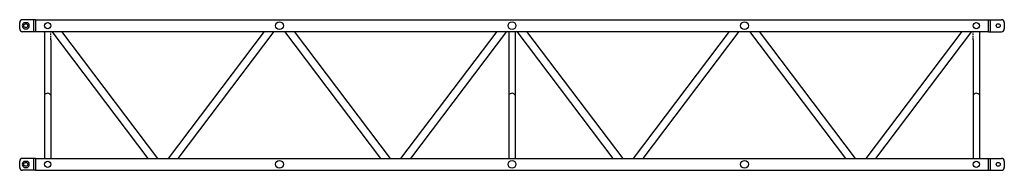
# Model space of a CAD drawing. Extents: x 106 to 4156, y 81 to 699.
import ezdxf

# ---------------------------------------------------------------- set-up
doc = ezdxf.new("R2010")
doc.units = 0
doc.linetypes.add('DASHED', pattern=[0.75, 0.5, -0.25])
doc.layers.get('0').update_dxf_attribs({"linetype": 'CONTINUOUS'})
doc.layers.add('M24S', color=7, linetype='CONTINUOUS')

msp = doc.modelspace()

# ---------------------------------------------------------------- linework, layer by layer
at = {"color": 6}
for p, q in [((170.942287, 699.019169), (4090.942287, 699.019169)), ((170.942287, 650.619169), (4090.942287, 650.619169)), ((208.513339, 650.619169), (208.513339, 130.019169)), ((634.498965, 130.019169), (239.413339, 650.619169)), ((674.670576, 130.019169), (279.58495, 650.619169)), ((717.670576, 130.019169), (1112.756202, 650.619169)), ((757.842187, 130.019169), (1152.927813, 650.619169)), ((1591.013439, 130.019169), (1195.927813, 650.619169)), ((1631.18505, 130.019169), (1236.099424, 650.619169)), ((1674.18505, 130.019169), (2069.270676, 650.619169)), ((1714.356661, 130.019169), (2109.442287, 650.619169)), ((2118.242287, 650.619169), (2118.242287, 130.019169)), ((2143.642287, 650.619169), (2143.642287, 130.019169)), ((2547.527913, 130.019169), (2152.442287, 650.619169)), ((2587.699525, 130.019169), (2192.613899, 650.619169)), ((2630.699525, 130.019169), (3025.785151, 650.619169)), ((2670.871136, 130.019169), (3065.956762, 650.619169)), ((3504.042388, 130.019169), (3108.956762, 650.619169)), ((3544.213999, 130.019169), (3149.128373, 650.619169)), ((3587.213999, 130.019169), (3982.299625, 650.619169)), ((3627.38561, 130.019169), (4022.471236, 650.619169)), ((4053.371236, 650.619169), (4053.371236, 130.019169)), ((233.913339, 617.149868), (233.913339, 130.019169)), ((4027.971236, 617.149868), (4027.971236, 130.019169)), ((170.942287, 130.019169), (4090.942287, 130.019169)), ((170.942287, 81.619169), (4090.942287, 81.619169))]:
    msp.add_line(p, q, dxfattribs=at)
at = {"color": 6, "linetype": 'DASHED', "ltscale": 13}
for p, q in [((233.913339, 617.149868), (233.913339, 650.619169)), ((4027.971236, 617.149868), (4027.971236, 650.619169))]:
    msp.add_line(p, q, dxfattribs=at)
at = {"color": 6}
for centre, radius in [((1174.427813, 674.819169), 16), ((2130.942287, 674.819169), 16), ((3087.456762, 674.819169), 16), ((221.213339, 674.819169), 12.7), ((4040.671236, 674.819169), 12.7), ((1174.427813, 105.819169), 16), ((2130.942287, 105.819169), 16), ((3087.456762, 105.819169), 16), ((221.213339, 105.819169), 12.7), ((4040.671236, 105.819169), 12.7)]:
    msp.add_circle(centre, radius, dxfattribs=at)
for centre, start, end in [((220.889937, 383.099587), 24.643005, 149.743907), ((2130.618885, 383.099587), 24.643005, 149.743907), ((4040.994638, 383.099587), 30.256093, 155.356995)]:
    msp.add_arc(centre, 14.328382, start, end, dxfattribs=at)
at = {"layer": 'M24S', "color": 6}
for p, q in [((170.942287, 699.319169), (117.942287, 699.319169)), ((162.942287, 699.319169), (162.942287, 650.319169)), ((170.942287, 699.319169), (170.942287, 697.759169)), ((170.942287, 697.759169), (170.942287, 651.879169)), ((4090.942287, 699.319169), (4090.942287, 697.759169)), ((4090.942287, 699.319169), (4143.942287, 699.319169)), ((4090.942287, 651.879169), (4090.942287, 697.759169)), ((4098.942287, 650.319169), (4098.942287, 699.319169)), ((105.942287, 662.319169), (105.942287, 687.319169)), ((170.942287, 650.319169), (117.942287, 650.319169)), ((124.242836, 687.438599), (137.641739, 687.438599)), ((124.242836, 662.19974), (137.641739, 662.19974)), ((170.942287, 650.319169), (170.942287, 651.879169)), ((4090.942287, 650.319169), (4090.942287, 651.879169)), ((4090.942287, 650.319169), (4143.942287, 650.319169)), ((4155.942287, 687.319169), (4155.942287, 662.319169)), ((170.942287, 130.319169), (117.942287, 130.319169)), ((162.942287, 130.319169), (162.942287, 81.319169)), ((170.942287, 130.319169), (170.942287, 128.759169)), ((170.942287, 128.759169), (170.942287, 82.879169)), ((4090.942287, 130.319169), (4090.942287, 128.759169)), ((4090.942287, 130.319169), (4143.942287, 130.319169)), ((4090.942287, 82.879169), (4090.942287, 128.759169)), ((4098.942287, 81.319169), (4098.942287, 130.319169)), ((105.942287, 93.319169), (105.942287, 118.319169)), ((170.942287, 81.319169), (117.942287, 81.319169)), ((124.242836, 118.438599), (137.641739, 118.438599)), ((124.242836, 93.19974), (137.641739, 93.19974)), ((170.942287, 81.319169), (170.942287, 82.879169)), ((4090.942287, 81.319169), (4090.942287, 82.879169)), ((4090.942287, 81.319169), (4143.942287, 81.319169)), ((4155.942287, 118.319169), (4155.942287, 93.319169))]:
    msp.add_line(p, q, dxfattribs=at)
for centre in [(130.942287, 674.819169), (4130.942287, 674.819169), (130.942287, 105.819169), (4130.942287, 105.819169)]:
    msp.add_circle(centre, 7.9375, dxfattribs=at)
for centre, radius, start, end in [((117.942287, 687.319169), 12, 90, 180), ((4143.942287, 687.319169), 12, 0, 90), ((117.942287, 662.319169), 12, 180, 270), ((130.942287, 674.819169), 14.2875, 117.963113, 242.036887), ((130.942287, 674.819169), 14.2875, 297.963113, 62.036887), ((4143.942287, 662.319169), 12, 270, 0), ((117.942287, 118.319169), 12, 90, 180), ((4143.942287, 118.319169), 12, 0, 90), ((117.942287, 93.319169), 12, 180, 270), ((130.942287, 105.819169), 14.2875, 117.963113, 242.036887), ((130.942287, 105.819169), 14.2875, 297.963113, 62.036887), ((4143.942287, 93.319169), 12, 270, 0)]:
    msp.add_arc(centre, radius, start, end, dxfattribs=at)

doc.saveas('drawing.dxf')
